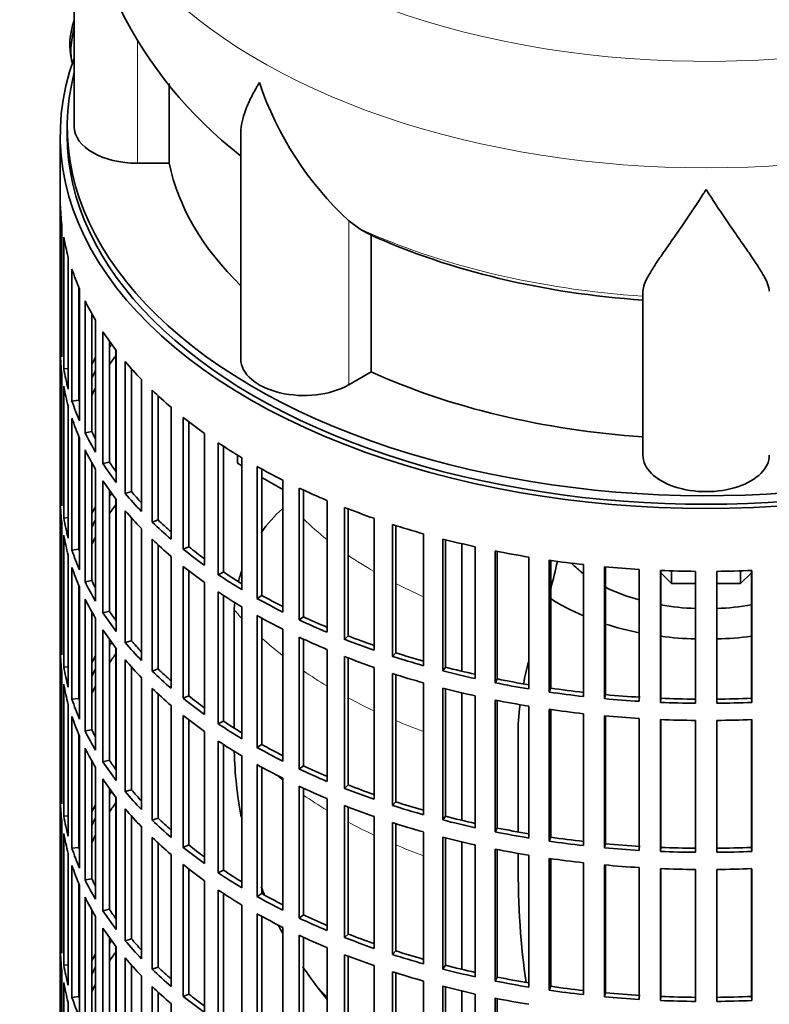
# Model space of a CAD drawing. Header units: millimetres. Extents: x 150 to 747, y -659 to 1200.
# Tile 3 of 13: x 551 to 658, y -549 to -408. Entities that reach past the tile are written whole.
import ezdxf

# ---------------------------------------------------------------- set-up
doc = ezdxf.new("R2010")
doc.units = ezdxf.units.MM
for name, color, linetype in [('M5X8_UNI7687', 7, 'Continuous'), ('VSI134_DIFFUSORE', 7, 'Continuous'), ('VSI134_FILTRO_A', 7, 'Continuous'), ('VSI134_GIUNTO_8×', 7, 'Continuous'), ('VSI134_SUPPORTO_', 7, 'Continuous')]:
    doc.layers.add(name, color=color, linetype=linetype)

# ---------------------------------------------------------------- blocks, each defined once
blk = doc.blocks.new('SE4')
at = {"layer": 'M5X8_UNI7687', "color": 7, "linetype": 'Continuous', "lineweight": 35}
blk.add_arc((568.46, -412.03), 10, 159.6255, 193.1681, dxfattribs=at)
blk.add_ellipse((560.29, -410.31), major_axis=(1.01, 4.83), ratio=0.279258, start_param=1.436063, end_param=2.733198, dxfattribs=at)
at = {"layer": 'VSI134_DIFFUSORE', "color": 7, "linetype": 'Continuous', "lineweight": 35}
for p, q in [((559.09, -380.61), (559.09, -423.67)), ((572.62, -428.86), (572.62, -417.51)), ((582.81, -424.6), (582.81, -456.74)), ((568.09, -428.86), (572.62, -428.86)), ((599.6, -438.11), (598.18, -437.06)), ((601.38, -458.56), (601.38, -439.08)), ((640.09, -470.43), (640.09, -447.09)), ((598.18, -460.41), (601.38, -458.56))]:
    blk.add_line(p, q, dxfattribs=at)
at = {"layer": 'VSI134_DIFFUSORE', "color": 4, "linetype": 'Continuous', "lineweight": 9}
for p, q in [((568.09, -428.86), (568.09, -411.26)), ((598.18, -460.41), (598.18, -437.06))]:
    blk.add_line(p, q, dxfattribs=at)
at = {"layer": 'VSI134_DIFFUSORE', "color": 7, "linetype": 'Continuous', "lineweight": 35}
for centre, radius, start, end in [((620.41, -379.39), 61.3, 181.1488, 232.0804), ((630.68, -402.11), 47.73, 198.6373, 227.0857), ((607.51, -425.72), 14.7, 237.4509, 245.3566)]:
    blk.add_arc(centre, radius, start, end, dxfattribs=at)
at = {"layer": 'VSI134_DIFFUSORE', "color": 4, "linetype": 'Continuous', "lineweight": 9}
for centre, major_axis, start_param, end_param in [((649.09, -364.89), (85.67, 0), 2.814218, 6.283185), ((649.09, -377.65), (-89.83, 0), 0, 3.208792), ((649.09, -402.19), (-79.5, 0), 0.898849, 1.457346)]:
    blk.add_ellipse(centre, major_axis=major_axis, ratio=0.57735, start_param=start_param, end_param=end_param, dxfattribs=at)
at = {"layer": 'VSI134_DIFFUSORE', "color": 7, "linetype": 'Continuous', "lineweight": 35}
for centre, major_axis, start_param, end_param in [((568.09, -423.67), (9, 0), 3.141593, 4.712389), ((649.09, -423.67), (-77, 0), 0.117151, 0.534109), ((649.09, -404.19), (-77, 0), 0.902549, 1.453645), ((591.81, -456.74), (9, 0), 3.141593, 5.497787), ((649.09, -423.67), (-77, 0), 0.902549, 1.453645), ((649.09, -470.43), (-9, 0), 0, 3.141593)]:
    blk.add_ellipse(centre, major_axis=major_axis, ratio=0.57735, start_param=start_param, end_param=end_param, dxfattribs=at)
for points, knots in [([(582.81, -424.61), (582.81, -424.45), (582.82, -424.28), (582.91, -423.1), (583.19, -422.05), (583.86, -420.37), (584.13, -419.8), (584.58, -418.91), (584.74, -418.61), (585, -418.14), (585.13, -417.91), (585.26, -417.68), (585.36, -417.52), (585.4, -417.44), (585.45, -417.36)], [0.4586292, 0.4586292, 0.4586292, 0.4586292, 0.5, 0.5, 0.75, 0.75, 0.875, 0.875, 0.9375, 0.9375, 0.96875, 0.984375, 0.984375, 1, 1, 1, 1]), ([(649.09, -432.58), (648.96, -432.79), (648.82, -433), (648.56, -433.42), (648.43, -433.63), (648.03, -434.25), (647.76, -434.65), (646.98, -435.84), (646.46, -436.61), (645.45, -438.09), (644.95, -438.8), (644.01, -440.15), (643.55, -440.8), (642.71, -442.02), (642.31, -442.6), (641.77, -443.42), (641.6, -443.68), (641.28, -444.2), (641.13, -444.45), (640.71, -445.17), (640.49, -445.61), (640.18, -446.41), (640.09, -446.77), (640.09, -447.09)], [0, 0, 0, 0, 0.03125, 0.03125, 0.0625, 0.0625, 0.125, 0.125, 0.25, 0.25, 0.375, 0.375, 0.5, 0.5, 0.625, 0.625, 0.6875, 0.6875, 0.75, 0.75, 0.875, 0.875, 1, 1, 1, 1]), ([(658.09, -447.09), (658.09, -446.77), (658, -446.41), (657.69, -445.61), (657.47, -445.17), (657.05, -444.45), (656.9, -444.2), (656.58, -443.68), (656.41, -443.42), (655.87, -442.6), (655.47, -442.02), (654.63, -440.8), (654.18, -440.16), (653.23, -438.8), (652.74, -438.09), (651.72, -436.61), (651.2, -435.85), (650.42, -434.66), (650.15, -434.25), (649.76, -433.63), (649.62, -433.42), (649.36, -433), (649.22, -432.79), (649.09, -432.58)], [0, 0, 0, 0, 0.125, 0.125, 0.25, 0.25, 0.3125, 0.3125, 0.375, 0.375, 0.5, 0.5, 0.625, 0.625, 0.75, 0.75, 0.875, 0.875, 0.9375, 0.9375, 0.96875, 0.96875, 1, 1, 1, 1])]:
    blk.add_open_spline(points, degree=3, knots=knots, dxfattribs=at)
at = {"layer": 'VSI134_FILTRO_A', "color": 7, "linetype": 'Continuous', "lineweight": 35}
for p, q in [((557.09, -424.89), (557.09, -589.01)), ((557.1, -434.75), (557.1, -453.53)), ((557.32, -437.63), (557.32, -456.41)), ((557.58, -439.37), (557.58, -458.15)), ((558.24, -442.24), (558.24, -461.02)), ((558.76, -443.96), (558.76, -462.74)), ((559.74, -446.53), (559.74, -462.61)), ((559.85, -446.78), (559.85, -465.55)), ((560.63, -448.46), (560.63, -467.24)), ((561.58, -450.27), (561.58, -467.07)), ((562.13, -451.22), (562.13, -470)), ((563.17, -452.86), (563.17, -471.64)), ((557.32, -453.52), (557.1, -453.53)), ((564.09, -454.2), (564.09, -471.42)), ((565.08, -455.53), (565.08, -474.31)), ((557.1, -455.98), (557.1, -474.76)), ((558.24, -458.1), (557.58, -458.15)), ((566.36, -457.11), (566.36, -475.89)), ((567.25, -458.14), (567.25, -475.62)), ((557.32, -458.86), (557.32, -477.64)), ((568.67, -459.67), (568.67, -478.45)), ((557.58, -460.6), (557.58, -479.38)), ((570.18, -461.19), (570.18, -479.96)), ((559.74, -462.61), (558.76, -462.74)), ((571.03, -461.98), (571.03, -479.65)), ((558.24, -463.46), (558.24, -482.24)), ((572.87, -463.62), (572.87, -482.4)), ((558.76, -465.19), (558.76, -483.97)), ((574.61, -465.05), (574.61, -483.83)), ((575.4, -465.67), (575.4, -483.48)), ((559.74, -467.76), (559.74, -483.84)), ((559.85, -468), (559.85, -486.78)), ((561.58, -467.07), (560.63, -467.24)), ((577.65, -467.34), (577.65, -486.12)), ((560.63, -469.69), (560.63, -488.47)), ((579.6, -468.68), (579.6, -487.46)), ((580.33, -469.17), (580.33, -487.07)), ((582.97, -470.81), (582.97, -489.59)), ((561.58, -471.5), (561.58, -488.3)), ((562.13, -472.45), (562.13, -491.23)), ((564.09, -471.42), (563.17, -471.64)), ((585.12, -472.05), (585.12, -490.83)), ((585.79, -472.42), (585.79, -490.4)), ((557.32, -474.75), (557.1, -474.76)), ((563.17, -474.09), (563.17, -492.87)), ((588.8, -474), (588.8, -492.78)), ((591.12, -475.12), (591.12, -493.9)), ((564.09, -475.43), (564.09, -492.65)), ((567.25, -475.62), (566.36, -475.89)), ((591.73, -475.4), (591.73, -493.44)), ((557.1, -477.21), (557.1, -495.99)), ((565.08, -476.76), (565.08, -495.54)), ((595.09, -476.88), (595.09, -495.66)), ((597.57, -477.88), (597.57, -496.66)), ((598.11, -478.09), (598.11, -496.17)), ((558.24, -479.33), (557.58, -479.38)), ((566.36, -478.34), (566.36, -497.12)), ((567.25, -479.36), (567.25, -496.85)), ((601.79, -479.43), (601.79, -498.21)), ((557.32, -480.09), (557.32, -498.87)), ((568.67, -480.9), (568.67, -499.68)), ((571.03, -479.65), (570.18, -479.96)), ((604.41, -480.3), (604.41, -499.08)), ((604.87, -480.45), (604.87, -498.57)), ((557.58, -481.83), (557.58, -500.61)), ((608.84, -481.64), (608.84, -500.42)), ((570.18, -482.41), (570.18, -501.19)), ((571.03, -483.21), (571.03, -500.88)), ((575.4, -483.48), (574.61, -483.83)), ((611.59, -482.38), (611.59, -501.16)), ((611.97, -482.47), (611.97, -500.62)), ((616.21, -483.48), (616.21, -502.26)), ((558.24, -484.69), (558.24, -503.47)), ((559.74, -483.84), (558.76, -483.97)), ((572.87, -484.85), (572.87, -503.63)), ((619.05, -484.08), (619.05, -502.86)), ((619.35, -484.14), (619.35, -502.31)), ((623.82, -484.95), (623.82, -503.73)), ((558.76, -486.41), (558.76, -505.19)), ((574.61, -486.28), (574.61, -505.06)), ((626.74, -485.4), (626.74, -504.18)), ((626.96, -485.43), (626.96, -503.62)), ((631.63, -486.02), (631.63, -504.8)), ((634.61, -486.33), (634.61, -505.11)), ((634.74, -486.34), (634.74, -504.53)), ((575.4, -486.9), (575.4, -504.71)), ((580.33, -487.07), (579.6, -487.46)), ((639.56, -486.7), (639.56, -505.48)), ((642.58, -486.86), (642.58, -505.64)), ((642.62, -486.86), (642.62, -505.06)), ((647.58, -486.98), (647.58, -505.76)), ((650.6, -486.98), (650.6, -505.76)), ((655.56, -486.86), (655.56, -505.06)), ((655.6, -486.86), (655.6, -505.64)), ((559.74, -488.99), (559.74, -505.07)), ((559.85, -489.23), (559.85, -508.01)), ((561.58, -488.3), (560.63, -488.47)), ((577.65, -488.57), (577.65, -507.35)), ((579.6, -489.91), (579.6, -508.69)), ((580.33, -490.4), (580.33, -508.3)), ((585.79, -490.4), (585.12, -490.83)), ((560.63, -490.92), (560.63, -509.7)), ((582.97, -492.04), (582.97, -510.82)), ((561.58, -492.73), (561.58, -509.53)), ((564.09, -492.65), (563.17, -492.87)), ((585.12, -493.27), (585.12, -512.05)), ((591.73, -493.44), (591.12, -493.9)), ((562.13, -493.67), (562.13, -512.45)), ((585.79, -493.65), (585.79, -511.63)), ((557.32, -495.98), (557.1, -495.99)), ((563.17, -495.32), (563.17, -514.1)), ((588.8, -495.23), (588.8, -514)), ((591.12, -496.35), (591.12, -515.13)), ((598.11, -496.17), (597.57, -496.66)), ((564.09, -496.66), (564.09, -513.88)), ((567.25, -496.85), (566.36, -497.12)), ((591.73, -496.63), (591.73, -514.67)), ((557.1, -498.43), (557.1, -517.21)), ((565.08, -497.98), (565.08, -516.76)), ((595.09, -498.11), (595.09, -516.89)), ((597.57, -499.11), (597.57, -517.89)), ((604.87, -498.57), (604.41, -499.08)), ((558.24, -500.56), (557.58, -500.61)), ((566.36, -499.57), (566.36, -518.35)), ((598.11, -499.32), (598.11, -517.4)), ((557.32, -501.32), (557.32, -520.1)), ((567.25, -500.59), (567.25, -518.08)), ((571.03, -500.88), (570.18, -501.19)), ((601.79, -500.66), (601.79, -519.44)), ((604.41, -501.53), (604.41, -520.31)), ((604.87, -501.68), (604.87, -519.8)), ((611.97, -500.62), (611.59, -501.16)), ((557.58, -503.06), (557.58, -521.84)), ((568.67, -502.13), (568.67, -520.91)), ((608.84, -502.87), (608.84, -521.65)), ((619.35, -502.31), (619.05, -502.86)), ((570.18, -503.64), (570.18, -522.42)), ((571.03, -504.44), (571.03, -522.11)), ((575.4, -504.71), (574.61, -505.06)), ((611.59, -503.61), (611.59, -522.38)), ((611.97, -503.7), (611.97, -521.85)), ((616.21, -504.71), (616.21, -523.49)), ((626.96, -503.62), (626.74, -504.18)), ((634.74, -504.53), (634.61, -505.11)), ((558.24, -505.92), (558.24, -524.7)), ((559.74, -505.07), (558.76, -505.19)), ((572.87, -506.08), (572.87, -524.86)), ((619.05, -505.31), (619.05, -524.09)), ((619.35, -505.37), (619.35, -523.54)), ((623.82, -506.18), (623.82, -524.96)), ((642.62, -505.06), (642.58, -505.64)), ((655.56, -505.06), (655.6, -505.64)), ((574.61, -507.51), (574.61, -526.29)), ((626.74, -506.63), (626.74, -525.41)), ((626.96, -506.66), (626.96, -524.84)), ((631.63, -507.25), (631.63, -526.03)), ((634.61, -507.56), (634.61, -526.34)), ((634.74, -507.57), (634.74, -525.76)), ((558.76, -507.64), (558.76, -526.42)), ((575.4, -508.13), (575.4, -525.94)), ((580.33, -508.3), (579.6, -508.69)), ((639.56, -507.93), (639.56, -526.71)), ((642.58, -508.09), (642.58, -526.87)), ((642.62, -508.09), (642.62, -526.29)), ((647.58, -508.21), (647.58, -526.99)), ((650.6, -508.21), (650.6, -526.99)), ((655.56, -508.09), (655.56, -526.29)), ((655.6, -508.09), (655.6, -526.87)), ((559.74, -510.22), (559.74, -526.3)), ((561.58, -509.53), (560.63, -509.7)), ((577.65, -509.8), (577.65, -528.58)), ((559.85, -510.46), (559.85, -529.24)), ((579.6, -511.14), (579.6, -529.92)), ((580.33, -511.62), (580.33, -529.53)), ((585.79, -511.63), (585.12, -512.05)), ((560.63, -512.15), (560.63, -530.93)), ((561.58, -513.96), (561.58, -530.76)), ((564.09, -513.88), (563.17, -514.1)), ((582.97, -513.27), (582.97, -532.05)), ((585.12, -514.5), (585.12, -533.28)), ((562.13, -514.9), (562.13, -533.68)), ((585.79, -514.88), (585.79, -532.86)), ((591.73, -514.67), (591.12, -515.13)), ((557.32, -517.21), (557.1, -517.21)), ((563.17, -516.55), (563.17, -535.33)), ((588.8, -516.45), (588.8, -535.23)), ((598.11, -517.4), (597.57, -517.89)), ((564.09, -517.89), (564.09, -535.1)), ((567.25, -518.08), (566.36, -518.35)), ((591.12, -517.58), (591.12, -536.36)), ((591.73, -517.86), (591.73, -535.9)), ((557.1, -519.66), (557.1, -538.44)), ((565.08, -519.21), (565.08, -537.99)), ((595.09, -519.33), (595.09, -538.11)), ((604.87, -519.8), (604.41, -520.31)), ((566.36, -520.8), (566.36, -539.58)), ((597.57, -520.34), (597.57, -539.12)), ((598.11, -520.55), (598.11, -538.63)), ((557.32, -522.55), (557.32, -541.33)), ((558.24, -521.79), (557.58, -521.84)), ((567.25, -521.82), (567.25, -539.31)), ((571.03, -522.11), (570.18, -522.42)), ((601.79, -521.89), (601.79, -540.67)), ((604.41, -522.76), (604.41, -541.54)), ((604.87, -522.91), (604.87, -541.03)), ((611.97, -521.85), (611.59, -522.38)), ((557.58, -524.29), (557.58, -543.07)), ((568.67, -523.36), (568.67, -542.14)), ((608.84, -524.1), (608.84, -542.88)), ((619.35, -523.54), (619.05, -524.09)), ((570.18, -524.87), (570.18, -543.65)), ((571.03, -525.67), (571.03, -543.34)), ((611.59, -524.83), (611.59, -543.61)), ((611.97, -524.93), (611.97, -543.08)), ((626.96, -524.84), (626.74, -525.41)), ((634.74, -525.76), (634.61, -526.34)), ((558.24, -527.15), (558.24, -545.93)), ((559.74, -526.3), (558.76, -526.42)), ((575.4, -525.94), (574.61, -526.29)), ((616.21, -525.94), (616.21, -544.72)), ((619.05, -526.54), (619.05, -545.32)), ((619.35, -526.6), (619.35, -544.77)), ((642.62, -526.29), (642.58, -526.87)), ((655.56, -526.29), (655.6, -526.87)), ((572.87, -527.31), (572.87, -546.09)), ((623.82, -527.41), (623.82, -546.18)), ((626.74, -527.86), (626.74, -546.64)), ((626.96, -527.89), (626.96, -546.07)), ((631.63, -528.48), (631.63, -547.26)), ((558.76, -528.87), (558.76, -547.65)), ((574.61, -528.74), (574.61, -547.52)), ((575.4, -529.36), (575.4, -547.17)), ((580.33, -529.53), (579.6, -529.92)), ((634.61, -528.79), (634.61, -547.57)), ((634.74, -528.8), (634.74, -546.99)), ((639.56, -529.16), (639.56, -547.94)), ((642.58, -529.32), (642.58, -548.09)), ((642.62, -529.32), (642.62, -547.52)), ((647.58, -529.44), (647.58, -548.22)), ((650.6, -529.44), (650.6, -548.22)), ((655.56, -529.32), (655.56, -547.52)), ((655.6, -529.32), (655.6, -548.09)), ((561.58, -530.76), (560.63, -530.93)), ((577.65, -531.03), (577.65, -549.81)), ((559.74, -531.45), (559.74, -547.53)), ((559.85, -531.69), (559.85, -550.47)), ((579.6, -532.37), (579.6, -551.15)), ((560.63, -533.38), (560.63, -552.16)), ((580.33, -532.85), (580.33, -550.76)), ((585.79, -532.86), (585.12, -533.28)), ((561.58, -535.19), (561.58, -551.99)), ((564.09, -535.1), (563.17, -535.33)), ((582.97, -534.5), (582.97, -553.28)), ((562.13, -536.13), (562.13, -554.91)), ((585.12, -535.73), (585.12, -554.51)), ((585.79, -536.11), (585.79, -554.09)), ((591.73, -535.9), (591.12, -536.36)), ((563.17, -537.78), (563.17, -556.55)), ((588.8, -537.68), (588.8, -556.46)), ((557.32, -538.44), (557.1, -538.44)), ((564.09, -539.11), (564.09, -556.33)), ((567.25, -539.31), (566.36, -539.58)), ((591.12, -538.81), (591.12, -557.59)), ((591.73, -539.09), (591.73, -557.13)), ((598.11, -538.63), (597.57, -539.12)), ((557.1, -540.89), (557.1, -559.67)), ((565.08, -540.44), (565.08, -559.22)), ((595.09, -540.56), (595.09, -559.34)), ((604.87, -541.03), (604.41, -541.54)), ((566.36, -542.03), (566.36, -560.81)), ((597.57, -541.57), (597.57, -560.35)), ((598.11, -541.77), (598.11, -559.86)), ((557.32, -543.78), (557.32, -562.56)), ((558.24, -543.02), (557.58, -543.07)), ((567.25, -543.05), (567.25, -560.54)), ((571.03, -543.34), (570.18, -543.65)), ((601.79, -543.12), (601.79, -561.9)), ((604.41, -543.99), (604.41, -562.77)), ((611.97, -543.08), (611.59, -543.61)), ((568.67, -544.59), (568.67, -563.37)), ((604.87, -544.14), (604.87, -562.26)), ((608.84, -545.32), (608.84, -564.1)), ((619.35, -544.77), (619.05, -545.32)), ((557.58, -545.52), (557.58, -564.3)), ((570.18, -546.1), (570.18, -564.88)), ((611.59, -546.06), (611.59, -564.84)), ((611.97, -546.16), (611.97, -564.31)), ((626.96, -546.07), (626.74, -546.64)), ((559.74, -547.53), (558.76, -547.65)), ((571.03, -546.9), (571.03, -564.57)), ((575.4, -547.17), (574.61, -547.52)), ((616.21, -547.17), (616.21, -565.95)), ((619.05, -547.77), (619.05, -566.55)), ((619.35, -547.83), (619.35, -565.99)), ((634.74, -546.99), (634.61, -547.57)), ((642.62, -547.52), (642.58, -548.09)), ((655.56, -547.52), (655.6, -548.09)), ((558.24, -548.38), (558.24, -567.16)), ((572.87, -548.54), (572.87, -567.32))]:
    blk.add_line(p, q, dxfattribs=at)
for centre, major_axis, start_param, end_param in [((649.09, -424.89), (-92, 0), -0.208894, 3.350487), ((649.09, -424.89), (-91, 0), 0, 3.141593), ((649.09, -433.87), (-92, 0), 0.016456, 0.07081), ((649.09, -433.87), (-92, 0), 0.103722, 0.158077), ((649.09, -433.87), (-92, 0), 0.190989, 0.245343), ((649.09, -433.87), (-92, 0), 0.278255, 0.33261), ((649.09, -433.87), (-92, 0), 0.365522, 0.419876), ((649.09, -452.65), (-92, 0), 0.016456, 0.07081), ((649.09, -473.88), (-91, 0), -0.374965, -0.365223), ((649.09, -455.1), (-92, 0), 0.016456, 0.07081), ((649.09, -473.88), (-92, 0), -0.33261, -0.313806), ((649.09, -476.33), (-91, 0), -0.394539, -0.365223), ((649.09, -452.65), (-92, 0), 0.103722, 0.158077), ((649.09, -473.88), (-91, 0), -0.299174, -0.277957), ((649.09, -433.87), (-92, 0), 0.452788, 0.507143), ((649.09, -455.1), (-92, 0), 0.103722, 0.158077), ((649.09, -473.88), (-92, 0), -0.245343, -0.240575), ((649.09, -476.33), (-91, 0), -0.299174, -0.277957), ((649.09, -433.87), (-92, 0), 0.540055, 0.594409), ((649.09, -452.65), (-91, 0), 0.19069, 0.196715), ((649.09, -452.65), (-92, 0), 0.190989, 0.245343), ((649.09, -455.1), (-92, 0), 0.190989, 0.245343), ((649.09, -433.87), (-92, 0), 0.627321, 0.681676), ((649.09, -452.65), (-92, 0), 0.278255, 0.33261), ((649.09, -452.65), (-91, 0), 0.277957, 0.299174), ((649.09, -455.1), (-92, 0), 0.278255, 0.33261), ((649.09, -433.87), (-92, 0), 0.714588, 0.768942), ((649.09, -452.65), (-92, 0), 0.365522, 0.419876), ((649.09, -452.65), (-91, 0), 0.365223, 0.394539), ((649.09, -433.87), (-92, 0), 0.801854, 0.856209), ((649.09, -473.88), (-92, 0), 0.016456, 0.07081), ((649.09, -455.1), (-92, 0), 0.365522, 0.419876), ((649.09, -433.87), (-92, 0), 0.889121, 0.943475), ((649.09, -495.11), (-91, 0), -0.374965, -0.365223), ((649.09, -452.65), (-92, 0), 0.452788, 0.507143), ((649.09, -452.65), (-91, 0), 0.45249, 0.486998), ((649.09, -476.33), (-92, 0), 0.016456, 0.07081), ((649.09, -495.11), (-92, 0), -0.33261, -0.313806), ((649.09, -497.56), (-91, 0), -0.394539, -0.365223), ((649.09, -433.87), (-92, 0), 0.976387, 1.030742), ((649.09, -473.88), (-92, 0), 0.103722, 0.158077), ((649.09, -455.1), (-92, 0), 0.452788, 0.507143), ((649.09, -495.11), (-91, 0), -0.299174, -0.277957), ((649.09, -452.65), (-92, 0), 0.540055, 0.594409), ((649.09, -452.65), (-91, 0), 0.539756, 0.577951), ((649.09, -433.87), (-92, 0), 1.063654, 1.118008), ((649.09, -476.33), (-92, 0), 0.103722, 0.158077), ((649.09, -495.11), (-92, 0), -0.245343, -0.240575), ((649.09, -497.56), (-91, 0), -0.299174, -0.277957), ((649.09, -455.1), (-92, 0), 0.540055, 0.594409), ((649.09, -452.65), (-91, 0), 0.627022, 0.668018), ((649.09, -433.87), (-92, 0), 1.15092, 1.205275), ((649.09, -473.88), (-92, 0), 0.190989, 0.245343), ((649.09, -473.88), (-91, 0), 0.19069, 0.196715), ((649.09, -452.65), (-92, 0), 0.627321, 0.681676), ((649.09, -433.87), (-92, 0), 1.238186, 1.292541), ((649.09, -476.33), (-92, 0), 0.190989, 0.245343), ((649.09, -455.1), (-92, 0), 0.627321, 0.681676), ((649.09, -433.87), (-92, 0), 1.325453, 1.379807), ((649.09, -433.87), (-92, 0), 1.412719, 1.467074), ((649.09, -452.65), (-92, 0), 0.714588, 0.768942), ((649.09, -452.65), (-91, 0), 0.714289, 0.757518), ((649.09, -433.87), (-92, 0), 1.499986, 1.55434), ((649.09, -433.87), (92, 0), 4.728845, 4.783199), ((649.09, -473.88), (-92, 0), 0.278255, 0.33261), ((649.09, -473.88), (-91, 0), 0.277957, 0.299174), ((649.09, -455.1), (-92, 0), 0.714588, 0.768942), ((649.09, -452.65), (-91, 0), 0.801555, 0.846635), ((649.09, -476.33), (-92, 0), 0.278255, 0.33261), ((649.09, -452.65), (-92, 0), 0.801854, 0.856209), ((649.09, -473.88), (-92, 0), 0.365522, 0.419876), ((649.09, -473.88), (-91, 0), 0.365223, 0.394539), ((649.09, -455.1), (-92, 0), 0.801854, 0.856209), ((649.09, -452.65), (-91, 0), 0.888822, 0.935485), ((649.09, -452.65), (-92, 0), 0.889121, 0.943475), ((649.09, -495.11), (-92, 0), 0.016456, 0.07081), ((649.09, -476.33), (-92, 0), 0.365522, 0.419876), ((649.09, -455.1), (-92, 0), 0.889121, 0.943475), ((649.09, -452.65), (-91, 0), 0.976088, 1.024141), ((649.09, -516.34), (-91, 0), -0.374965, -0.365223), ((649.09, -473.88), (-92, 0), 0.452788, 0.507143), ((649.09, -473.88), (-91, 0), 0.45249, 0.486998), ((649.09, -452.65), (-92, 0), 0.976387, 1.030742), ((649.09, -497.56), (-92, 0), 0.016456, 0.07081), ((649.09, -516.34), (-92, 0), -0.33261, -0.313806), ((649.09, -518.79), (-91, 0), -0.394539, -0.365223), ((649.09, -455.1), (-92, 0), 0.976387, 1.030742), ((649.09, -452.65), (-92, 0), 1.063654, 1.118008), ((649.09, -452.65), (-91, 0), 1.063355, 1.112655), ((649.09, -476.33), (-92, 0), 0.452788, 0.507143), ((649.09, -495.11), (-92, 0), 0.103722, 0.158077), ((649.09, -516.34), (-91, 0), -0.299174, -0.277957), ((649.09, -473.88), (-92, 0), 0.540055, 0.594409), ((649.09, -473.88), (-91, 0), 0.539756, 0.577951), ((649.09, -455.1), (-92, 0), 1.063654, 1.118008), ((649.09, -452.65), (-92, 0), 1.15092, 1.205275), ((649.09, -452.65), (-91, 0), 1.150621, 1.201065), ((649.09, -497.56), (-92, 0), 0.103722, 0.158077), ((649.09, -518.79), (-91, 0), -0.299174, -0.277957), ((649.09, -452.65), (-92, 0), 1.238186, 1.292541), ((649.09, -452.65), (-91, 0), 1.237888, 1.2894), ((649.09, -516.34), (-92, 0), -0.245343, -0.240575), ((649.09, -476.33), (-92, 0), 0.540055, 0.594409), ((649.09, -473.88), (-91, 0), 0.627022, 0.668018), ((649.09, -455.1), (-92, 0), 1.15092, 1.205275), ((649.09, -452.65), (-92, 0), 1.325453, 1.379807), ((649.09, -452.65), (-91, 0), 1.325154, 1.377682), ((649.09, -452.65), (-91, 0), 1.412421, 1.467373), ((649.09, -495.11), (-92, 0), 0.190989, 0.245343), ((649.09, -495.11), (-91, 0), 0.19069, 0.196715), ((649.09, -473.88), (-92, 0), 0.627321, 0.681676), ((649.09, -455.1), (-92, 0), 1.238186, 1.292541), ((649.09, -452.65), (-92, 0), 1.412719, 1.467074), ((649.09, -452.65), (-92, 0), 1.499986, 1.55434), ((649.09, -452.65), (-91, 0), 1.499687, 1.554639), ((649.09, -452.65), (91, 0), 4.728546, 4.783498), ((649.09, -452.65), (92, 0), 4.728845, 4.783199), ((649.09, -476.33), (-92, 0), 0.627321, 0.681676), ((649.09, -455.1), (-92, 0), 1.325453, 1.379807), ((649.09, -455.1), (-92, 0), 1.412719, 1.467074), ((649.09, -497.56), (-92, 0), 0.190989, 0.245343), ((649.09, -473.88), (-92, 0), 0.714588, 0.768942), ((649.09, -473.88), (-91, 0), 0.714289, 0.757518), ((649.09, -455.1), (-92, 0), 1.499986, 1.55434), ((649.09, -455.1), (92, 0), 4.728845, 4.783199), ((649.09, -495.11), (-92, 0), 0.278255, 0.33261), ((649.09, -495.11), (-91, 0), 0.277957, 0.299174), ((649.09, -476.33), (-92, 0), 0.714588, 0.768942), ((649.09, -473.88), (-91, 0), 0.801555, 0.846635), ((649.09, -497.56), (-92, 0), 0.278255, 0.33261), ((649.09, -473.88), (-92, 0), 0.801854, 0.856209), ((649.09, -495.11), (-92, 0), 0.365522, 0.419876), ((649.09, -495.11), (-91, 0), 0.365223, 0.394539), ((649.09, -476.33), (-92, 0), 0.801854, 0.856209), ((649.09, -473.88), (-92, 0), 0.889121, 0.943475), ((649.09, -473.88), (-91, 0), 0.888822, 0.935485), ((649.09, -516.34), (-92, 0), 0.016456, 0.07081), ((649.09, -497.56), (-92, 0), 0.365522, 0.419876), ((649.09, -473.88), (-91, 0), 0.976088, 1.024141), ((649.09, -537.57), (-91, 0), -0.374965, -0.365223), ((649.09, -495.11), (-92, 0), 0.452788, 0.507143), ((649.09, -495.11), (-91, 0), 0.45249, 0.486998), ((649.09, -476.33), (-92, 0), 0.889121, 0.943475), ((649.09, -473.88), (-92, 0), 0.976387, 1.030742), ((649.09, -518.79), (-92, 0), 0.016456, 0.07081), ((649.09, -540.02), (-91, 0), -0.394539, -0.365223), ((649.09, -473.88), (-91, 0), 1.063355, 1.112655), ((649.09, -537.57), (-92, 0), -0.33261, -0.313806), ((649.09, -497.56), (-92, 0), 0.452788, 0.507143), ((649.09, -476.33), (-92, 0), 0.976387, 1.030742), ((649.09, -473.88), (-92, 0), 1.063654, 1.118008), ((649.09, -516.34), (-92, 0), 0.103722, 0.158077), ((649.09, -537.57), (-91, 0), -0.299174, -0.277957), ((649.09, -495.11), (-92, 0), 0.540055, 0.594409), ((649.09, -495.11), (-91, 0), 0.539756, 0.577951), ((649.09, -476.33), (-92, 0), 1.063654, 1.118008), ((649.09, -473.88), (-92, 0), 1.15092, 1.205275), ((649.09, -473.88), (-91, 0), 1.150621, 1.201065), ((649.09, -518.79), (-92, 0), 0.103722, 0.158077), ((649.09, -473.88), (-92, 0), 1.238186, 1.292541), ((649.09, -473.88), (-91, 0), 1.237888, 1.2894), ((649.09, -537.57), (-92, 0), -0.245343, -0.240575), ((649.09, -540.02), (-91, 0), -0.299174, -0.277957), ((649.09, -497.56), (-92, 0), 0.540055, 0.594409), ((649.09, -476.33), (-92, 0), 1.15092, 1.205275), ((649.09, -473.88), (-92, 0), 1.325453, 1.379807), ((649.09, -473.88), (-91, 0), 1.325154, 1.377682), ((649.09, -473.88), (-91, 0), 1.412421, 1.467373), ((649.09, -516.34), (-92, 0), 0.190989, 0.245343), ((649.09, -516.34), (-91, 0), 0.19069, 0.196715), ((649.09, -495.11), (-92, 0), 0.627321, 0.681676), ((649.09, -495.11), (-91, 0), 0.627022, 0.668018), ((649.09, -476.33), (-92, 0), 1.238186, 1.292541), ((649.09, -473.88), (-92, 0), 1.412719, 1.467074), ((649.09, -473.88), (-92, 0), 1.499986, 1.55434), ((649.09, -473.88), (-91, 0), 1.499687, 1.554639), ((649.09, -473.88), (91, 0), 4.728546, 4.783498), ((649.09, -473.88), (92, 0), 4.728845, 4.783199), ((649.09, -476.33), (-92, 0), 1.325453, 1.379807), ((649.09, -518.79), (-92, 0), 0.190989, 0.245343), ((649.09, -497.56), (-92, 0), 0.627321, 0.681676), ((649.09, -495.11), (-92, 0), 0.714588, 0.768942), ((649.09, -495.11), (-91, 0), 0.714289, 0.757518), ((649.09, -476.33), (-92, 0), 1.412719, 1.467074), ((649.09, -476.33), (-92, 0), 1.499986, 1.55434), ((649.09, -476.33), (92, 0), 4.728845, 4.783199), ((649.09, -516.34), (-92, 0), 0.278255, 0.33261), ((649.09, -516.34), (-91, 0), 0.277957, 0.299174), ((649.09, -497.56), (-92, 0), 0.714588, 0.768942), ((649.09, -518.79), (-92, 0), 0.278255, 0.33261), ((649.09, -495.11), (-92, 0), 0.801854, 0.856209), ((649.09, -495.11), (-91, 0), 0.801555, 0.846635), ((649.09, -516.34), (-92, 0), 0.365522, 0.419876), ((649.09, -516.34), (-91, 0), 0.365223, 0.394539), ((649.09, -497.56), (-92, 0), 0.801854, 0.856209), ((649.09, -495.11), (-92, 0), 0.889121, 0.943475), ((649.09, -495.11), (-91, 0), 0.888822, 0.935485), ((649.09, -518.79), (-92, 0), 0.365522, 0.419876), ((649.09, -537.57), (-92, 0), 0.016456, 0.07081), ((649.09, -558.8), (-91, 0), -0.374965, -0.365223), ((649.09, -516.34), (-92, 0), 0.452788, 0.507143), ((649.09, -516.34), (-91, 0), 0.45249, 0.486998), ((649.09, -497.56), (-92, 0), 0.889121, 0.943475), ((649.09, -495.11), (-92, 0), 0.976387, 1.030742), ((649.09, -495.11), (-91, 0), 0.976088, 1.024141), ((649.09, -540.02), (-92, 0), 0.016456, 0.07081), ((649.09, -561.25), (-91, 0), -0.394539, -0.365223), ((649.09, -495.11), (-91, 0), 1.063355, 1.112655), ((649.09, -558.8), (-92, 0), -0.33261, -0.313806), ((649.09, -518.79), (-92, 0), 0.452788, 0.507143), ((649.09, -497.56), (-92, 0), 0.976387, 1.030742), ((649.09, -495.11), (-92, 0), 1.063654, 1.118008), ((649.09, -537.57), (-92, 0), 0.103722, 0.158077), ((649.09, -558.8), (-91, 0), -0.299174, -0.277957), ((649.09, -516.34), (-92, 0), 0.540055, 0.594409), ((649.09, -516.34), (-91, 0), 0.539756, 0.577951), ((649.09, -497.56), (-92, 0), 1.063654, 1.118008), ((649.09, -495.11), (-92, 0), 1.15092, 1.205275), ((649.09, -495.11), (-91, 0), 1.150621, 1.201065), ((649.09, -495.11), (-92, 0), 1.238186, 1.292541), ((649.09, -495.11), (-91, 0), 1.237888, 1.2894), ((649.09, -540.02), (-92, 0), 0.103722, 0.158077), ((649.09, -558.8), (-92, 0), -0.245343, -0.240575), ((649.09, -561.25), (-91, 0), -0.299174, -0.277957), ((649.09, -518.79), (-92, 0), 0.540055, 0.594409), ((649.09, -497.56), (-92, 0), 1.15092, 1.205275), ((649.09, -495.11), (-92, 0), 1.325453, 1.379807), ((649.09, -495.11), (-91, 0), 1.325154, 1.377682), ((649.09, -537.57), (-92, 0), 0.190989, 0.245343), ((649.09, -537.57), (-91, 0), 0.19069, 0.196715), ((649.09, -516.34), (-92, 0), 0.627321, 0.681676), ((649.09, -516.34), (-91, 0), 0.627022, 0.668018), ((649.09, -497.56), (-92, 0), 1.238186, 1.292541), ((649.09, -495.11), (-92, 0), 1.412719, 1.467074), ((649.09, -495.11), (-91, 0), 1.412421, 1.467373), ((649.09, -495.11), (-92, 0), 1.499986, 1.55434), ((649.09, -495.11), (-91, 0), 1.499687, 1.554639), ((649.09, -495.11), (91, 0), 4.728546, 4.783498), ((649.09, -495.11), (92, 0), 4.728845, 4.783199)]:
    blk.add_ellipse(centre, major_axis=major_axis, ratio=0.57735, start_param=start_param, end_param=end_param, dxfattribs=at)
at = {"layer": 'VSI134_GIUNTO_8×', "color": 7, "linetype": 'Continuous', "lineweight": 35}
for major_axis, start_param, end_param in [((-22, 0), 0.512266, 0.653708), ((-22, 0), 0.860097, 1.12301), ((-29.5, 0), 0.722513, 0.937243), ((-22, 0), 1.272507, 1.501929), ((-22, 0), 1.639664, 1.869086), ((-29.5, 0), 1.062707, 1.242011), ((-29.5, 0), 1.349834, 1.519456), ((-29.5, 0), 1.622137, 1.791759)]:
    blk.add_ellipse((649.09, -479.6), major_axis=major_axis, ratio=0.57735, start_param=start_param, end_param=end_param, dxfattribs=at)
at = {"layer": 'VSI134_SUPPORTO_', "color": 7, "linetype": 'Continuous', "lineweight": 35}
for p, q in [((558.09, -423.67), (558.09, -424.89)), ((565.02, -472.76), (565.02, -455.44)), ((582.33, -471.59), (582.33, -470.42)), ((582.97, -471.96), (582.33, -471.59)), ((588.8, -475.33), (585.79, -473.59)), ((565.02, -493.99), (565.02, -476.67)), ((614.27, -501.19), (614.27, -483.04)), ((644.18, -488.73), (642.62, -487.17)), ((644.18, -488.73), (644.18, -486.91)), ((654, -488.73), (654, -486.91)), ((655.56, -487.17), (654, -488.73)), ((647.58, -488.73), (644.18, -488.73)), ((654, -488.73), (650.6, -488.73)), ((581.87, -492.46), (581.87, -509.29)), ((565.02, -515.22), (565.02, -497.9)), ((614.27, -522.42), (614.27, -504.27)), ((622.3, -524.09), (622.3, -510.22)), ((565.02, -536.45), (565.02, -519.13)), ((614.27, -543.65), (614.27, -525.5)), ((622.3, -528.27), (622.3, -527.15)), ((565.02, -557.67), (565.02, -540.36)), ((593.66, -546.1), (595.09, -547.94)), ((614.27, -564.88), (614.27, -546.72))]:
    blk.add_line(p, q, dxfattribs=at)
for centre, radius, start, end in [((602.73, -493.58), 20.9, 132.0396, 144.6143), ((602.73, -493.58), 20.9, 161.063, 165.7625), ((602.73, -493.58), 20.9, 174.1802, 176.902), ((639.42, -511.18), 57.56, 181.4739, 190.831), ((639.42, -511.18), 57.56, 201.1006, 202.409), ((639.42, -511.18), 57.56, 207.1254, 208.3301), ((639.42, -511.18), 57.56, 213.939, 217.3447)]:
    blk.add_arc(centre, radius, start, end, dxfattribs=at)
for centre, major_axis, ratio, start_param, end_param in [((649.09, -423.67), (91, 0), 0.57735, 2.993207, 6.283185), ((616.94, -484.43), (8.14, 34.04), 0.31246, 4.639612, 4.753819), ((628.04, -502.22), (3.49, 14.59), 0.31246, 1.479895, 1.698732), ((628.04, -502.22), (3.49, 14.59), 0.31246, -4.378668, -4.059125), ((656.74, -480.27), (-20.93, -87.53), 0.31246, -0.917533, -0.65805)]:
    blk.add_ellipse(centre, major_axis=major_axis, ratio=ratio, start_param=start_param, end_param=end_param, dxfattribs=at)
at = {"layer": 'VSI134_SUPPORTO_', "color": 4, "linetype": 'Continuous', "lineweight": 9}
for centre, major_axis, start_param, end_param in [((649.09, -459.95), (-66.6, 0), 0.533057, 0.625209), ((649.09, -459.95), (-66.6, 0), 0.698932, 0.780897), ((649.09, -459.95), (-66.6, 0), 0.844673, 0.921885), ((649.09, -473.25), (-75, 0), 0.459415, 0.491682), ((649.09, -473.25), (-75, 0), 0.566131, 0.63707), ((649.09, -473.25), (-75, 0), 0.70007, 0.766956), ((649.09, -473.25), (-75, 0), 0.823319, 0.888301), ((649.09, -473.25), (-75, 0), 0.94022, 1.004352), ((649.09, -490.94), (-75, 0), 0.618187, 0.63707), ((649.09, -490.94), (-75, 0), 0.70007, 0.766956), ((649.09, -490.94), (-75, 0), 0.823319, 0.888301), ((649.09, -490.94), (-75, 0), 0.94022, 1.004352), ((649.09, -529.72), (-62.27, 0), 0.473078, 0.521266)]:
    blk.add_ellipse(centre, major_axis=major_axis, ratio=0.57735, start_param=start_param, end_param=end_param, dxfattribs=at)

msp = doc.modelspace()

# ---------------------------------------------------------------- block references
msp.add_blockref('SE4', (0, 0))

doc.saveas('drawing.dxf')
